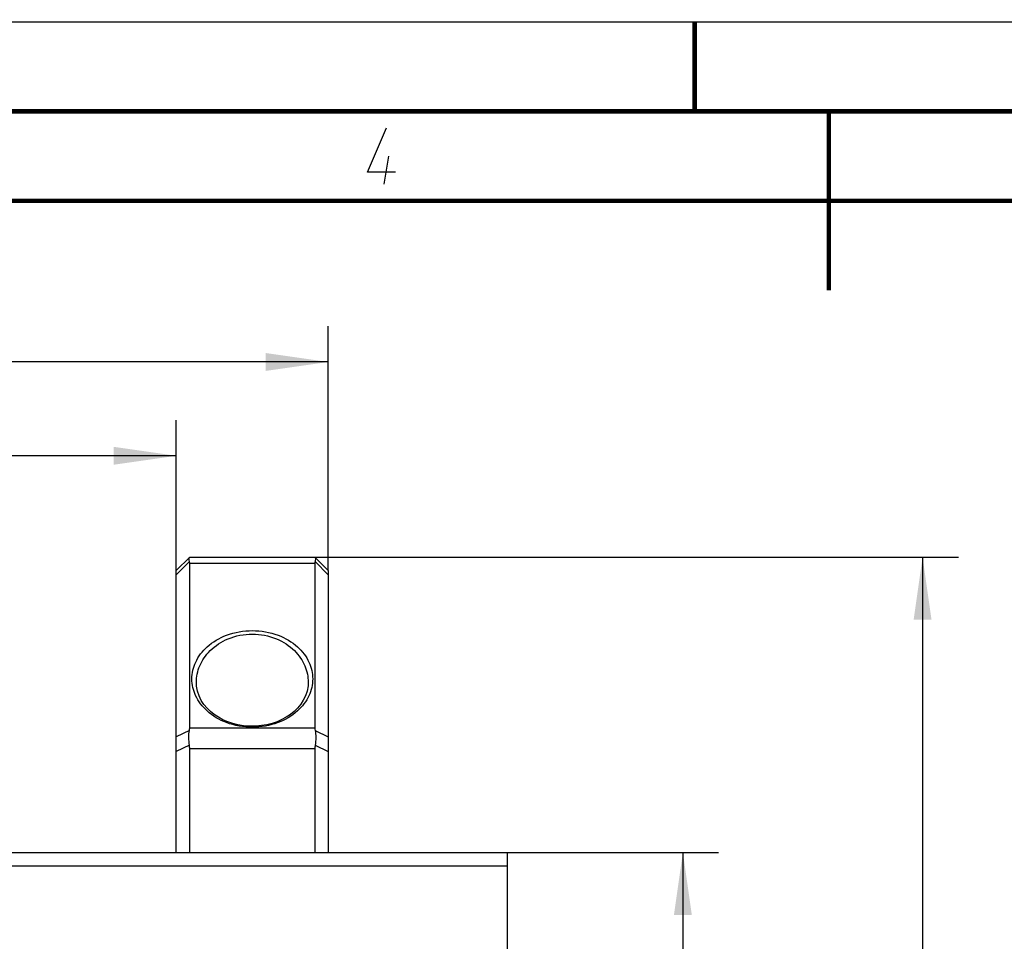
# Model space of a CAD drawing. Header units: millimetres. Extents: x 0 to 420, y 0 to 297.
# Tile 89 of 212: x 172 to 227, y 246 to 297. Entities that reach past the tile are written whole.
import ezdxf

# ---------------------------------------------------------------- set-up
doc = ezdxf.new("R2010")
doc.units = ezdxf.units.MM
doc.header["$LTSCALE"] = 23.1
doc.layers.get('0').update_dxf_attribs({"linetype": 'CONTINUOUS'})
doc.layers.add('DIM_PILOTEES', color=7, linetype='CONTINUOUS')
doc.styles.get("Standard").update_dxf_attribs({"font": 'txt', "width": 0.7})
doc.dimstyles.new('DIMSTYLE_1', dxfattribs={"dimtxt": 2.5, "dimasz": 3.5, "dimexe": 2, "dimexo": 0, "dimtad": 1, "dimlfac": 2, "dimdsep": 46, "dimtxsty": 'Standard', "dimblk": '_FILLED', "dimblk1": '_FILLED', "dimblk2": '_FILLED', "dimcen": 0.09, "dimazin": 2, "dimtp": 0.5, "dimtm": 0.5, "dimtfac": 1, "dimtofl": 0, "dimtmove": 0, "dimatfit": 3, "dimldrblk": '_FILLED', "dimfxl": 0, "dimtolj": 1, "dimarcsym": 0})
doc.dimstyles.new('DIMSTYLE_3', dxfattribs={"dimtxt": 2.5, "dimasz": 3.5, "dimexe": 2, "dimexo": 0, "dimtad": 1, "dimdec": 0, "dimlfac": 2, "dimdsep": 46, "dimtxsty": 'Standard', "dimblk": '_FILLED', "dimblk1": '_FILLED', "dimblk2": '_FILLED', "dimcen": 0.09, "dimazin": 2, "dimtp": 0.5, "dimtm": 0.5, "dimtfac": 1, "dimtdec": 0, "dimtofl": 0, "dimtmove": 0, "dimatfit": 3, "dimldrblk": '_FILLED', "dimfxl": 0, "dimtolj": 1, "dimarcsym": 0})

# ---------------------------------------------------------------- blocks, each defined once
blk = doc.blocks.new('_FILLED')
at = {"color": 0, "linetype": 'ByBlock'}
blk.add_solid([(0, 0), (-1, 0.143), (-1, -0.143)], dxfattribs=at)
blk = doc.blocks.new('*D4')
at = {"layer": 'DIM_PILOTEES', "color": 2, "linetype": 'Continuous'}
for p, q in [((199.519, 250.582), (211.339, 250.582)), ((209.339, 250.582), (209.339, 220.557)), ((209.339, 190.532), (209.339, 220.557)), ((199.072, 190.532), (211.339, 190.532))]:
    blk.add_line(p, q, dxfattribs=at)
at = {"layer": 'DIM_PILOTEES', "color": 2, "linetype": 'Continuous', "xscale": 3.5, "yscale": 3.5, "zscale": 3.5}
for p, rotation in [((209.339, 250.582), 90), ((209.339, 190.532), 270)]:
    blk.add_blockref('_FILLED', p, dxfattribs=dict(at, rotation=rotation))
at = {"layer": 'DIM_PILOTEES', "color": 2, "linetype": 'Continuous', "insert": (206.214, 220.557), "char_height": 2.5, "width": 16.60714, "attachment_point": 2, "rotation": 90, "line_spacing_factor": 0.9}
blk.add_mtext('{\\ftxt;\\W0.0001;\\H0.0001;\\~}{\\ftxt;\\W2.2857142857;\\H2.5; }{\\ftxt;\\W0.0001;\\H0.0001;\\~}{\\ftxt;\\W0.0001;\\H0.0001;\\~}{\\ftxt;\\W2.1428571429;\\H2.5; }{\\ftxt;\\W0.0001;\\H0.0001;\\~}', dxfattribs=at)
blk = doc.blocks.new('*D5')
at = {"layer": 'DIM_PILOTEES', "color": 2, "linetype": 'Continuous'}
for p, q in [((185.269, 267.082), (224.739, 267.082)), ((222.739, 267.082), (222.739, 228.807)), ((222.739, 190.532), (222.739, 228.807)), ((199.072, 190.532), (224.739, 190.532))]:
    blk.add_line(p, q, dxfattribs=at)
at = {"layer": 'DIM_PILOTEES', "color": 2, "linetype": 'Continuous', "xscale": 3.5, "yscale": 3.5, "zscale": 3.5}
for p, rotation in [((222.739, 267.082), 90), ((222.739, 190.532), 270)]:
    blk.add_blockref('_FILLED', p, dxfattribs=dict(at, rotation=rotation))
at = {"layer": 'DIM_PILOTEES', "color": 2, "linetype": 'Continuous', "insert": (219.614, 228.807), "char_height": 2.5, "width": 16.07143, "attachment_point": 2, "rotation": 90, "line_spacing_factor": 0.9}
blk.add_mtext('{\\ftxt;\\W0.0001;\\H0.0001;\\~}{\\ftxt;\\W2.2857142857;\\H2.5; }{\\ftxt;\\W0.0001;\\H0.0001;\\~}{\\ftxt;\\W0.0001;\\H0.0001;\\~}{\\ftxt;\\W2.0;\\H2.5; }{\\ftxt;\\W0.0001;\\H0.0001;\\~}', dxfattribs=at)
blk = doc.blocks.new('*D9')
at = {"layer": 'DIM_PILOTEES', "color": 2, "linetype": 'Continuous'}
for p, q in [((54.519, 266.1), (54.519, 279.994)), ((189.519, 266.332), (189.519, 279.994)), ((54.519, 277.994), (122.019, 277.994)), ((189.519, 277.994), (122.019, 277.994))]:
    blk.add_line(p, q, dxfattribs=at)
at = {"layer": 'DIM_PILOTEES', "color": 2, "linetype": 'Continuous', "xscale": 3.5, "yscale": 3.5, "zscale": 3.5, "rotation": 180}
blk.add_blockref('_FILLED', (54.519, 277.994), dxfattribs=at)
at = {"layer": 'DIM_PILOTEES', "color": 2, "linetype": 'Continuous', "xscale": 3.5, "yscale": 3.5, "zscale": 3.5}
blk.add_blockref('_FILLED', (189.519, 277.994), dxfattribs=at)
at = {"layer": 'DIM_PILOTEES', "color": 2, "linetype": 'Continuous', "insert": (120.616, 281.119), "char_height": 2.5, "width": 8.83929, "attachment_point": 2, "line_spacing_factor": 0.9}
blk.add_mtext('{\\ftxt;\\W0.0001;\\H0.0001;\\~}{\\ftxt;\\W2.3571428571;\\H2.5; }{\\ftxt;\\W0.0001;\\H0.0001;\\~}', dxfattribs=at)
blk = doc.blocks.new('*D10')
at = {"layer": 'DIM_PILOTEES', "color": 2, "linetype": 'Continuous'}
for p, q in [((63.019, 266.332), (63.019, 274.749)), ((181.019, 266.332), (181.019, 274.749)), ((63.019, 272.749), (122.019, 272.749)), ((181.019, 272.749), (122.019, 272.749))]:
    blk.add_line(p, q, dxfattribs=at)
at = {"layer": 'DIM_PILOTEES', "color": 2, "linetype": 'Continuous', "xscale": 3.5, "yscale": 3.5, "zscale": 3.5, "rotation": 180}
blk.add_blockref('_FILLED', (63.019, 272.749), dxfattribs=at)
at = {"layer": 'DIM_PILOTEES', "color": 2, "linetype": 'Continuous', "xscale": 3.5, "yscale": 3.5, "zscale": 3.5}
blk.add_blockref('_FILLED', (181.019, 272.749), dxfattribs=at)
at = {"layer": 'DIM_PILOTEES', "color": 2, "linetype": 'Continuous', "insert": (120.344, 275.874), "char_height": 2.5, "width": 8.57143, "attachment_point": 2, "line_spacing_factor": 0.9}
blk.add_mtext('{\\ftxt;\\W0.0001;\\H0.0001;\\~}{\\ftxt;\\W2.2857142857;\\H2.5; }{\\ftxt;\\W0.0001;\\H0.0001;\\~}', dxfattribs=at)

msp = doc.modelspace()

# ---------------------------------------------------------------- linework, layer by layer
at = {"color": 7, "linetype": 'Continuous'}
for p, q in [((0, 297), (420, 297)), ((25, 286.9999), (410, 286.9999)), ((181.019, 266.3323), (181.769, 267.0823)), ((181.769, 267.0823), (188.769, 267.0823)), ((188.769, 267.0823), (189.519, 266.3323)), ((181.7613, 266.8422), (181.019, 266.0998)), ((181.769, 266.7536), (188.769, 266.7536)), ((181.769, 257.5326), (181.769, 266.7536)), ((188.769, 266.7536), (188.769, 257.5326)), ((188.7766, 266.8422), (189.519, 266.0998)), ((181.019, 250.5823), (181.019, 266.3323)), ((189.519, 266.3323), (189.519, 250.5823)), ((182.144, 260.0804), (182.144, 260.0817)), ((188.394, 260.0825), (188.394, 260.0824)), ((181.755, 257.394), (181.019, 257.0402)), ((188.769, 257.5326), (181.769, 257.5326)), ((188.783, 257.394), (189.519, 257.0402)), ((181.755, 256.5658), (181.019, 256.212)), ((188.783, 256.5658), (189.519, 256.212)), ((188.769, 256.3613), (181.769, 256.3613)), ((181.769, 250.5823), (181.769, 256.3613)), ((188.769, 256.3613), (188.769, 250.5823)), ((44.519, 250.5823), (199.519, 250.5823)), ((199.519, 250.5823), (199.519, 199.0823)), ((44.519, 249.8323), (199.519, 249.8323))]:
    msp.add_line(p, q, dxfattribs=at)
at = {"color": 2, "linetype": 'Continuous'}
msp.add_line((192.6396, 287.925), (192.8968, 289.5), dxfattribs=at)
at = {"color": 7, "linetype": 'Continuous', "const_width": 0.25}
for points in [[(209.9999, 297), (209.9999, 292)], [(415, 292), (20, 292)], [(217.5002, 292), (217.5002, 282)], [(25, 287), (410, 287)]]:
    msp.add_lwpolyline(points, dxfattribs=at)
at = {"color": 2, "linetype": 'Continuous'}
msp.add_lwpolyline([(193.2748, 288.6), (191.6998, 288.6), (192.7789, 291.075)], dxfattribs=at)
at = {"color": 7, "linetype": 'Continuous'}
for points in [[(185.269, 257.6321), (185.0823, 257.6365), (184.7695, 257.6637), (184.4662, 257.7147), (184.1737, 257.7881), (183.8939, 257.883), (183.6284, 257.9982), (183.3786, 258.1329), (183.146, 258.2863), (182.9319, 258.4579), (182.738, 258.6474), (182.5668, 258.8539), (182.419, 259.0794), (182.2971, 259.3265), (182.207, 259.5937), (182.1546, 259.881), (182.144, 260.0809)], [(188.394, 260.0819), (188.3838, 259.885), (188.332, 259.5977), (188.2425, 259.3305), (188.1212, 259.0832), (187.974, 258.8578), (187.8036, 258.6514), (187.6104, 258.4618), (187.3972, 258.2901), (187.1653, 258.1365), (186.9164, 258.0015), (186.6517, 257.886), (186.3726, 257.7906), (186.0808, 257.7166), (185.7782, 257.665), (185.4661, 257.637), (185.269, 257.6321)]]:
    msp.add_lwpolyline(points, dxfattribs=at)
for centre, major_axis, ratio, start_param, end_param in [((180.269, 265.5823), (1.4154, 1.4154), 0.3507811, -0.3373705, -0.2362488), ((190.269, 265.5823), (1.4154, -1.4154), 0.3507811, -2.9053439, -2.8042222), ((180.269, 256.3613), (1.4154, 1.4154), 0.3507811, -0.4740832, -0.3373705), ((190.269, 256.3613), (1.4154, -1.4154), 0.3507811, -2.8042222, -2.6675095), ((180.269, 256.3613), (0, 1.5), 1, -1.5707963, -1.4340836), ((190.269, 256.3613), (0, 1.5), 1, 1.4340836, 1.5707963)]:
    msp.add_ellipse(centre, major_axis=major_axis, ratio=ratio, start_param=start_param, end_param=end_param, dxfattribs=at)
for points, knots in [([(181.7613, 266.8422), (181.7518, 266.8935), (181.7408, 266.9621), (181.7446, 267.0405), (181.754, 267.0672), (181.7613, 267.0746)], [0, 0, 0, 0, 0.6614277, 0.8680964, 1, 1, 1, 1]), ([(188.7766, 267.0746), (188.7782, 267.073), (188.7848, 267.0648), (188.7882, 267.0544), (188.7901, 267.0463)], [0, 0, 0, 0, 0.209349, 1, 1, 1, 1]), ([(188.7901, 267.0463), (188.7962, 267.0201), (188.7943, 266.9504), (188.7842, 266.883), (188.7766, 266.8422)], [0, 0, 0, 0, 0.3927467, 1, 1, 1, 1]), ([(185.269, 257.5773), (184.7809, 257.5773), (183.8609, 257.7358), (182.7417, 258.3854), (182.0506, 259.2776), (181.8195, 260.2793), (182.0524, 261.2804), (182.7442, 262.1711), (183.8627, 262.8192), (184.7815, 262.9773), (185.269, 262.9773)], [0, 0, 0, 0, 0.1539468, 0.2871717, 0.3994248, 0.500205, 0.600961, 0.713162, 0.8462595, 1, 1, 1, 1]), ([(182.144, 260.0821), (182.144, 260.2384), (182.1761, 260.5556), (182.3208, 261.02), (182.565, 261.466), (183.0459, 262.0404), (183.9405, 262.6171), (184.8096, 262.7821), (185.269, 262.7821)], [0, 0, 0, 0, 0.1028167, 0.2079881, 0.3179184, 0.4350187, 0.6978505, 1, 1, 1, 1]), ([(185.269, 262.9773), (185.7571, 262.9773), (186.677, 262.8188), (187.7962, 262.1692), (188.4873, 261.277), (188.7185, 260.2753), (188.4856, 259.2743), (187.7938, 258.3835), (186.6753, 257.7354), (185.7564, 257.5773), (185.269, 257.5773)], [0, 0, 0, 0, 0.1539468, 0.2871717, 0.3994248, 0.500205, 0.600961, 0.713162, 0.8462595, 1, 1, 1, 1]), ([(185.269, 262.7821), (185.7286, 262.7821), (186.5979, 262.617), (187.4926, 262.0399), (187.9733, 261.4654), (188.2174, 261.0195), (188.362, 260.5553), (188.394, 260.2383), (188.394, 260.0821)], [0, 0, 0, 0, 0.3022775, 0.5651604, 0.6822448, 0.792141, 0.8972658, 1, 1, 1, 1]), ([(181.755, 256.5658), (181.7347, 256.7132), (181.7129, 256.9899), (181.7313, 257.2681), (181.755, 257.394)], [0, 0, 0, 0, 0.5374861, 1, 1, 1, 1]), ([(188.783, 257.394), (188.8066, 257.2681), (188.825, 256.9899), (188.8033, 256.7132), (188.783, 256.5658)], [0, 0, 0, 0, 0.4625139, 1, 1, 1, 1])]:
    msp.add_open_spline(points, degree=3, knots=knots, dxfattribs=at)

# ---------------------------------------------------------------- dimensions: what is measured, and where the dimension line sits
at = {"layer": 'DIM_PILOTEES', "color": 2, "linetype": 'Continuous'}
for base, p1, p2, text, picture, middle in [((189.519, 277.9937), (54.519, 266.0998), (189.519, 266.3323), '{\\ftxt;\\W0.0001;\\H0.0001;\\~}{\\ftxt;\\W2.3571428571;\\H2.5; }{\\ftxt;\\W0.0001;\\H0.0001;\\~}', '*D9', (120.2591, 277.9937)), ((181.019, 272.7494), (63.019, 266.3323), (181.019, 266.3323), '{\\ftxt;\\W0.0001;\\H0.0001;\\~}{\\ftxt;\\W2.2857142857;\\H2.5; }{\\ftxt;\\W0.0001;\\H0.0001;\\~}', '*D10', (119.9872, 272.7494))]:
    dim = msp.add_linear_dim(base=base, p1=p1, p2=p2, text=text, dimstyle='DIMSTYLE_1', dxfattribs=at)
    dim.commit()
    dim.dimension.update_dxf_attribs({"geometry": picture, "text_midpoint": middle, "dimtype": 160})
for base, p1, p2, angle, text, picture, middle in [((222.7392, 267.0823), (199.0717, 190.5323), (185.269, 267.0823), 90, '{\\ftxt;\\W0.0001;\\H0.0001;\\~}{\\ftxt;\\W2.2857142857;\\H2.5; }{\\ftxt;\\W0.0001;\\H0.0001;\\~}{\\ftxt;\\W0.0001;\\H0.0001;\\~}{\\ftxt;\\W2.0;\\H2.5; }{\\ftxt;\\W0.0001;\\H0.0001;\\~}', '*D5', (222.7392, 229.1644)), ((209.3393, 190.5323), (199.519, 250.5823), (199.0717, 190.5323), 270, '{\\ftxt;\\W0.0001;\\H0.0001;\\~}{\\ftxt;\\W2.2857142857;\\H2.5; }{\\ftxt;\\W0.0001;\\H0.0001;\\~}{\\ftxt;\\W0.0001;\\H0.0001;\\~}{\\ftxt;\\W2.1428571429;\\H2.5; }{\\ftxt;\\W0.0001;\\H0.0001;\\~}', '*D4', (209.3393, 220.7358))]:
    dim = msp.add_linear_dim(base=base, p1=p1, p2=p2, angle=angle, text=text, dimstyle='DIMSTYLE_3', dxfattribs=at)
    dim.commit()
    dim.dimension.update_dxf_attribs({"geometry": picture, "text_midpoint": middle, "dimtype": 160})

doc.saveas('drawing.dxf')
